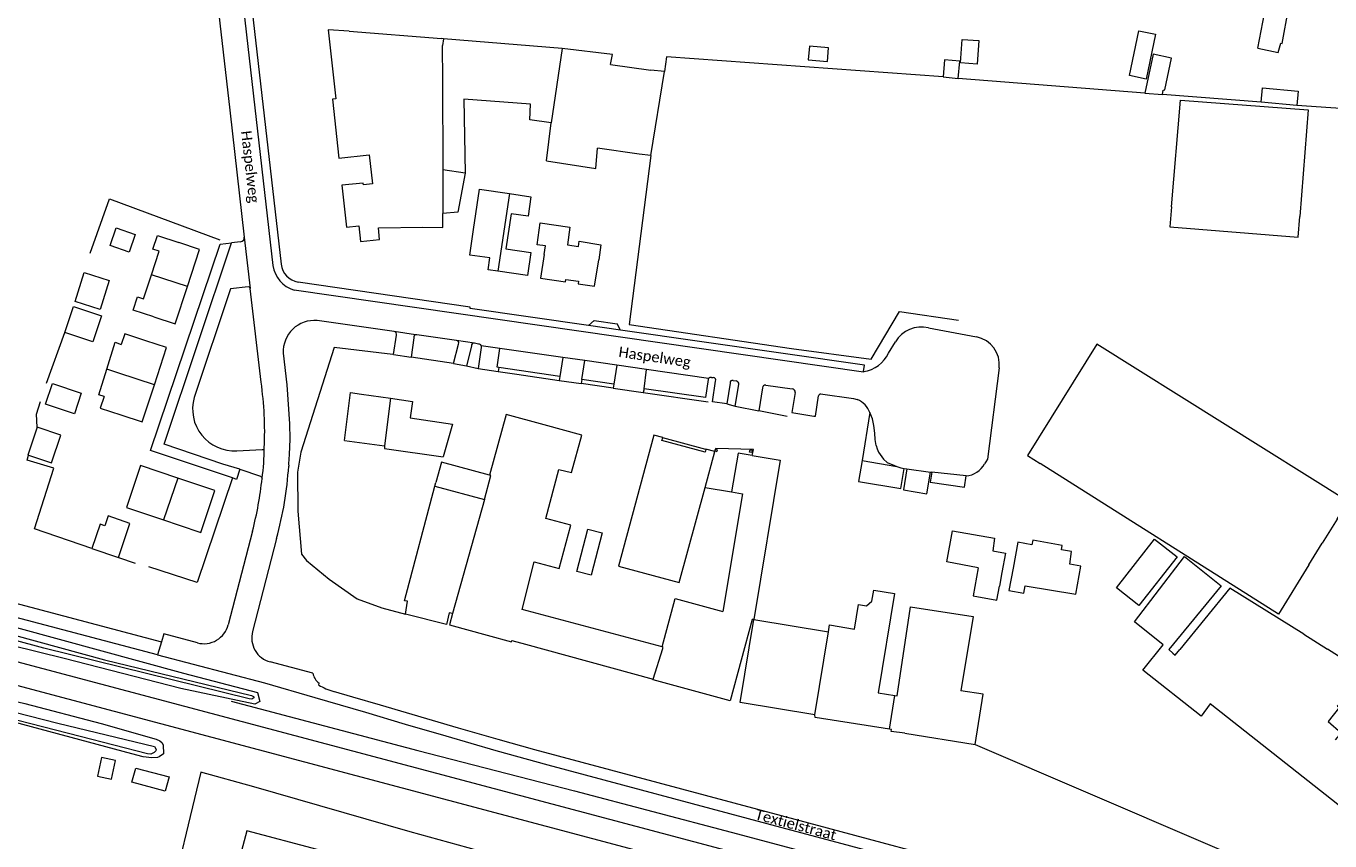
# Model space of a CAD drawing. Extents: x 177628 to 188968, y 384226 to 390673.
# Tile 69 of 256: x 182301 to 182611, y 385410 to 385604. Entities that reach past the tile are written whole.
import ezdxf

# ---------------------------------------------------------------- set-up
doc = ezdxf.new("R2010")
doc.units = 0
for name, color, linetype, lineweight in [('B01_F', 14, 'Continuous', 9), ('B01_T', 14, 'Continuous', 9), ('B02_F', 14, 'Continuous', 9), ('B02_T', 14, 'Continuous', 9), ('B07_D', 14, 'Continuous', 9), ('B11_F', 14, 'Continuous', 9), ('B11_S', 14, 'Continuous', 9), ('B14_F', 14, 'Continuous', 9), ('B17_T', 14, 'Continuous', 9), ('Q01_T', 253, 'Continuous', 9), ('T03_F', 253, 'Continuous', 9), ('T04_F', 253, 'HAAG', 9), ('T05_F', 253, 'Continuous', 9), ('T09_F', 253, 'Continuous', 9), ('T22_F', 253, 'Continuous', 9), ('V00_F', 8, 'Continuous', 9), ('V00_T', 8, 'Continuous', 9), ('V06_T', 8, 'Continuous', 9), ('W01_F', 253, 'Continuous', 9), ('Z06', 7, 'Continuous', 9)]:
    doc.layers.add(name, color=color, linetype=linetype, lineweight=lineweight)
doc.styles.add('Legend', font='calibri.ttf')
doc.linetypes.add('HAAG', pattern='A,4,-1,[5,TOPOCAD.SHX,S=0.35,R=0,X=-0.35,Y=-0.35],-1', length=6)

msp = doc.modelspace()

# ---------------------------------------------------------------- linework, layer by layer
at = {"layer": 'B01_F', "linetype": 'Continuous'}
for points in [[(182377.799, 385602.737), (182399.717, 385601.028)], [(182424.668, 385571.962), (182436.411, 385570.103), (182436.828, 385574.982)], [(182449.476, 385573.215), (182446.667, 385573.586)], [(182376.676, 385505.494), (182378.113, 385516.916), (182380.703, 385516.536)], [(182392.247, 385510.897), (182402.343, 385509.401), (182400.104, 385501.653)], [(182598.628, 385464.202), (182541.949, 385500.005)], [(182507.954, 385444.852), (182511.126, 385465.98), (182526.072, 385463.671), (182523.094, 385446.045)], [(182419.669, 385457.114), (182450.047, 385448.811)], [(182506.141, 385436.888), (182488.537, 385439.675), (182488.43, 385440.323)], [(182509.793, 385435.92), (182506.558, 385436.364), (182506.68, 385436.803), (182506.141, 385436.888)]]:
    msp.add_lwpolyline(points, dxfattribs=at)
at = {"layer": 'B01_T', "linetype": 'Continuous'}
for points in [[(182377.799, 385602.737), (182372.813, 385603.111), (182374.614, 385586.668), (182373.833, 385586.585), (182375.31, 385572.614), (182382.51, 385573.375), (182383.308, 385566.458), (182381.179, 385566.241), (182381.133, 385566.688), (182376.06, 385566.17), (182377.15, 385556.21), (182380.09, 385556.54), (182380.52, 385552.77), (182385.02, 385553.27), (182384.76, 385556.07), (182395.3, 385556.17), (182400.055, 385556.136), (182400.052, 385559.433)], [(182439.856, 385594.891), (182449.493, 385593.526)], [(182446.667, 385573.586), (182436.828, 385574.982)], [(182407.366, 385555.679), (182408.785, 385565.257), (182415.848, 385564.197)], [(182415.848, 385564.197), (182420.971, 385563.429), (182420.293, 385558.798), (182416.288, 385559.397), (182415.049, 385551.077), (182420.914, 385550.202)], [(182413.082, 385545.756), (182410.79, 385546.083), (182411.188, 385548.874), (182406.46, 385549.549), (182407.366, 385555.679)], [(182330.836, 385544.878), (182332.677, 385550.512), (182331.169, 385551.003), (182332.223, 385554.256), (182337.285, 385552.539)], [(182339.342, 385542.075), (182342.251, 385550.903), (182337.285, 385552.539)], [(182429.654, 385552.019), (182432.262, 385551.591), (182432.46, 385552.849), (182437.621, 385552.009), (182437.069, 385548.44)], [(182420.914, 385550.202), (182420.148, 385544.748), (182413.082, 385545.756)], [(182424.11, 385549.7), (182423.223, 385544.06), (182429.166, 385543.192), (182429.252, 385543.785), (182432.31, 385543.338), (182432.223, 385542.745), (182436.112, 385542.177), (182437.069, 385548.44)], [(182424.11, 385549.7), (182424.433, 385551.732)], [(182331.353, 385534.924), (182326.454, 385536.47), (182327.486, 385539.619), (182328.961, 385539.139), (182330.836, 385544.878)], [(182331.353, 385534.924), (182336.433, 385533.25), (182339.342, 385542.075)], [(182329.499, 385529.187), (182324.476, 385530.858), (182323.64, 385528.293)], [(182331.507, 385518.742), (182334.412, 385527.569), (182329.499, 385529.187)], [(182612.5, 385486.788), (182615.151, 385491.027), (182555.414, 385528.397), (182538.967, 385501.904), (182541.949, 385500.005)], [(182323.521, 385511.584), (182328.601, 385509.912), (182331.507, 385518.742)], [(182319.546, 385515.948), (182318.644, 385513.182), (182323.521, 385511.584)], [(182380.703, 385516.536), (182387.616, 385515.527)], [(182387.616, 385515.527), (182392.846, 385514.764), (182392.247, 385510.897)], [(182424.085, 385509.234), (182415.093, 385511.697), (182411.131, 385497.23)], [(182430.6, 385497.86), (182433.077, 385506.772), (182424.085, 385509.234)], [(182452.295, 385506.128), (182452.312, 385506.189), (182450.188, 385506.77), (182441.754, 385475.669), (182456.231, 385471.743), (182462.356, 385494.318)], [(182462.517, 385503.389), (182462.349, 385502.737), (182452.114, 385505.466), (182452.295, 385506.128)], [(182462.356, 385494.318), (182464.678, 385502.876)], [(182464.678, 385502.876), (182462.537, 385503.466), (182462.517, 385503.389)], [(182464.863, 385503.487), (182464.701, 385503.099)], [(182464.701, 385503.099), (182465.132, 385502.919)], [(182465.132, 385502.919), (182465.293, 385503.307), (182464.863, 385503.487)], [(182473.039, 385503.289), (182473.567, 385503.182), (182473.46, 385502.654), (182472.932, 385502.761), (182473.039, 385503.289)], [(182337.042, 385496.584), (182328.209, 385499.56), (182326.539, 385494.604)], [(182411.131, 385497.23), (182399.702, 385500.36), (182398.381, 385495.537)], [(182473.562, 385501.958), (182470.188, 385502.527), (182468.654, 385493.274)], [(182473.562, 385501.958), (182480.198, 385500.84), (182473.907, 385462.94), (182473.567, 385462.996)], [(182337.376, 385485.401), (182342.526, 385483.666), (182345.875, 385493.608), (182337.042, 385496.584)], [(182421.761, 385476.653), (182427.722, 385475.061), (182430.472, 385485.357), (182424.522, 385487.001), (182427.642, 385498.634), (182430.6, 385497.86)], [(182326.539, 385494.604), (182324.858, 385489.617), (182333.692, 385486.642)], [(182468.654, 385493.274), (182471.229, 385492.847), (182466.59, 385464.869)], [(182333.692, 385486.642), (182337.376, 385485.401)], [(182527.252, 385475.238), (182519.82, 385476.651), (182521.173, 385484.073), (182531.123, 385482.259), (182530.727, 385479.283), (182533.713, 385478.736), (182532.879, 385474.167)], [(182535.52, 385475.165), (182534.522, 385469.823), (182538.066, 385469.236), (182538.374, 385470.996), (182550.452, 385468.977), (182551.617, 385475.668), (182549.037, 385476.123), (182549.428, 385479.119), (182547.048, 385479.539), (182547.225, 385480.543), (182540.195, 385481.784), (182540.009, 385480.726), (182536.668, 385481.315), (182535.52, 385475.165)], [(182491.675, 385460.066), (182491.937, 385461.664), (182497.854, 385460.696), (182498.821, 385466.495), (182500.663, 385466.213), (182501.981, 385467.287), (182502.425, 385469.952), (182507.355, 385469.141), (182503.473, 385445.574)], [(182452.115, 385456.453), (182455.23, 385467.962), (182466.59, 385464.869)], [(182402.372, 385464.407), (182401.633, 385461.667), (182410.6, 385459.248)], [(182473.567, 385462.996), (182468.332, 385443.666), (182449.995, 385448.618), (182450.047, 385448.811)], [(182488.43, 385440.323), (182470.693, 385443.246), (182473.947, 385462.984)], [(182473.947, 385462.984), (182491.675, 385460.066)], [(182410.6, 385459.248), (182416.36, 385457.694), (182416.448, 385457.965), (182419.669, 385457.114)], [(182574.076, 385454.47), (182575.135, 385455.815)], [(182526.491, 385433.239), (182528.409, 385445.187), (182523.094, 385446.045)], [(182622.541, 385417.638), (182619.447, 385413.711), (182582.346, 385442.945)], [(182509.793, 385435.92), (182526.491, 385433.239)]]:
    msp.add_lwpolyline(points, dxfattribs=at)
at = {"layer": 'B02_F', "linetype": 'Continuous'}
for points in [[(182593.666, 385598.73), (182595.669, 385609.051), (182600.98, 385608.095)], [(182573.128, 385561.026), (182575.337, 385586.359)]]:
    msp.add_lwpolyline(points, dxfattribs=at)
at = {"layer": 'B02_T', "linetype": 'Continuous'}
for points in [[(182573.128, 385561.026), (182572.75, 385556.272), (182603.234, 385553.846), (182603.622, 385558.719)], [(182321.338, 385425.054), (182322.265, 385429.482), (182318.922, 385430.182), (182317.995, 385425.754), (182321.338, 385425.054)], [(182326.151, 385424.278), (182327.089, 385427.675), (182334.989, 385425.551), (182334.075, 385422.148), (182326.151, 385424.278)], [(182453.748, 385386.094), (182353.452, 385412.741), (182334.092, 385339.874)]]:
    msp.add_lwpolyline(points, dxfattribs=at)
at = {"layer": 'B07_D', "linetype": 'Continuous'}
for points in [[(182400.165, 385600.992), (182400.001, 385599.38), (182399.862, 385599.289), (182399.934, 385591.25), (182400.008, 385569.809)], [(182428.431, 385598.686), (182425.803, 385581.028)], [(182400.008, 385569.809), (182400.052, 385559.433)], [(182405.319, 385569.064), (182400.008, 385569.809)], [(182415.848, 385564.197), (182413.082, 385545.756)], [(182339.342, 385542.075), (182330.836, 385544.878)], [(182323.059, 385521.522), (182320.205, 385522.472)], [(182331.507, 385518.742), (182323.059, 385521.522)], [(182387.616, 385515.527), (182386.162, 385504.269)], [(182337.042, 385496.584), (182333.692, 385486.642)], [(182409.921, 385491.512), (182411.421, 385497.151), (182411.131, 385497.23)], [(182398.144, 385494.643), (182409.921, 385491.512)], [(182409.921, 385491.512), (182402.372, 385464.407)], [(182488.43, 385440.323), (182491.675, 385460.066)], [(182450.047, 385448.811), (182452.345, 385456.081), (182452.323, 385456.27), (182452.373, 385456.384), (182452.115, 385456.453)], [(182506.141, 385436.888), (182507.436, 385444.935)]]:
    msp.add_lwpolyline(points, dxfattribs=at)
at = {"layer": 'B11_F', "linetype": 'Continuous'}
for points in [[(182449.476, 385573.215), (182452.727, 385593.181)], [(182452.727, 385593.181), (182449.493, 385593.526)], [(182320.205, 385522.472), (182322.203, 385528.836), (182323.64, 385528.293)], [(182319.546, 385515.948), (182318.288, 385516.368), (182320.205, 385522.472)], [(182391.184, 385464.203), (182391.625, 385467.324), (182390.909, 385467.402), (182398.144, 385494.643)], [(182398.144, 385494.643), (182398.381, 385495.537)], [(182612.5, 385486.788), (182608.996, 385481.082)], [(182605.827, 385475.923), (182608.996, 385481.082)], [(182582.346, 385442.945), (182580.25, 385440.032), (182566.328, 385450.944), (182571.162, 385456.959), (182564.397, 385462.436), (182576.276, 385477.911), (182584.963, 385470.959)], [(182605.827, 385475.923), (182598.628, 385464.202)], [(182584.963, 385470.959), (182572.506, 385455.841), (182573.519, 385454.948)], [(182604.587, 385459.442), (182587.032, 385470.442), (182575.135, 385455.815)], [(182402.372, 385464.407), (182401.528, 385464.58), (182400.883, 385461.779), (182391.184, 385464.203)], [(182604.587, 385459.442), (182610.268, 385455.953)], [(182573.519, 385454.948), (182574.076, 385454.47)], [(182619.216, 385450.25), (182610.268, 385455.953)]]:
    msp.add_lwpolyline(points, dxfattribs=at)
at = {"layer": 'B11_S', "linetype": 'Continuous'}
for points in [[(182400.165, 385600.992), (182399.717, 385601.028)], [(182428.431, 385598.686), (182400.165, 385600.992)], [(182439.856, 385594.891), (182440.381, 385597.261), (182428.431, 385598.686)], [(182425.803, 385581.028), (182420.706, 385581.73), (182420.844, 385585.457), (182405.034, 385586.589), (182405.319, 385569.064)], [(182424.668, 385571.962), (182425.803, 385581.028)], [(182424.433, 385551.732), (182422.444, 385552.014), (182423.185, 385557.232), (182430.252, 385556.229), (182429.654, 385552.019)], [(182376.676, 385505.494), (182386.162, 385504.269)], [(182386.162, 385504.269), (182386.178, 385503.614), (182400.104, 385501.653)], [(182452.115, 385456.453), (182418.906, 385465.377), (182421.761, 385476.653)], [(182527.252, 385475.238), (182526.048, 385468.592), (182531.684, 385467.571), (182532.29, 385470.917)], [(182532.879, 385474.167), (182532.29, 385470.917)], [(182503.473, 385445.574), (182507.436, 385444.935)], [(182507.436, 385444.935), (182507.954, 385444.852)], [(182614.34, 385444.183), (182612.538, 385442.363), (182613.07, 385442.14), (182610.376, 385438.716)], [(182610.376, 385438.716), (182613.476, 385436.052), (182612.025, 385434.363)]]:
    msp.add_lwpolyline(points, dxfattribs=at)
at = {"layer": 'B14_F', "linetype": 'Continuous'}
for points in [[(182593.666, 385598.73), (182598.497, 385597.668), (182599.116, 385599.893), (182599.494, 385599.84), (182600.98, 385608.095)], [(182565.37, 385602.874), (182569.366, 385602.041), (182567.146, 385591.381), (182563.15, 385592.214), (182565.37, 385602.874)], [(182491.408, 385595.53), (182491.69, 385598.799), (182487.123, 385599.194), (182486.841, 385595.925), (182491.408, 385595.53)], [(182526.993, 385594.954), (182523.031, 385595.263), (182523.465, 385600.831), (182527.427, 385600.522), (182526.993, 385594.954)], [(182522.468, 385591.566), (182522.854, 385595.662), (182519.266, 385596), (182518.88, 385591.904)], [(182571.034, 385587.76), (182571.187, 385588.741), (182571.607, 385588.847), (182573.198, 385596.372), (182568.787, 385597.318), (182566.843, 385588.044)], [(182518.88, 385591.904), (182522.468, 385591.566)], [(182566.843, 385588.044), (182571.034, 385587.76)], [(182575.337, 385586.359), (182605.648, 385584.062), (182603.622, 385558.719)], [(182594.439, 385585.94), (182594.756, 385589.289), (182603.295, 385588.481), (182602.978, 385585.132)], [(182602.978, 385585.132), (182594.439, 385585.94)], [(182405.319, 385569.064), (182403.584, 385559.749), (182400.052, 385559.433)], [(182326.947, 385554.492), (182325.499, 385550.278), (182320.979, 385551.831), (182322.427, 385556.045), (182326.947, 385554.492)], [(182312.653, 385538.574), (182314.853, 385545.441), (182320.799, 385543.536), (182318.599, 385536.669), (182312.653, 385538.574)], [(182310.23, 385531.176), (182312.299, 385537.385), (182318.984, 385535.158)], [(182318.984, 385535.158), (182316.915, 385528.949), (182310.23, 385531.176)], [(182305.63, 385514.119), (182307.267, 385519.05), (182314.134, 385516.771), (182312.496, 385511.84), (182305.63, 385514.119)], [(182303.634, 385508.665), (182301.445, 385502.056), (182301.634, 385501.993)], [(182307.06, 385500.196), (182309.249, 385506.805), (182303.634, 385508.665)], [(182301.634, 385501.993), (182307.06, 385500.196)], [(182322.946, 385477.668), (182325.7, 385485.818), (182320.527, 385487.565), (182319.744, 385485.249), (182318.598, 385485.636), (182316.627, 385479.804)], [(182431.883, 385474.343), (182434.459, 385484.445), (182437.867, 385483.576), (182435.291, 385473.474), (182431.883, 385474.343)], [(182565.429, 385466.276), (182560.063, 385470.493), (182569.157, 385482.072), (182574.523, 385477.855), (182565.429, 385466.276)], [(182316.627, 385479.804), (182322.946, 385477.668)]]:
    msp.add_lwpolyline(points, dxfattribs=at)
at = {"layer": 'B17_T', "linetype": 'Continuous'}
for points in [[(182462.517, 385503.389), (182452.295, 385506.128)], [(182464.701, 385503.099), (182464.678, 385502.876)], [(182473.562, 385501.958), (182473.839, 385503.396), (182464.898, 385503.637), (182464.863, 385503.487)], [(182462.356, 385494.318), (182468.654, 385493.274)]]:
    msp.add_lwpolyline(points, dxfattribs=at)
at = {"layer": 'Q01_T', "linetype": 'Continuous'}
for points in [[(182023.133, 385526.257), (182606.769, 385371.073)], [(182026.192, 385519.933), (182538.225, 385383.578)]]:
    msp.add_lwpolyline(points, dxfattribs=at)
at = {"layer": 'T03_F', "linetype": 'Continuous'}
for points in [[(182405.653, 385523.239), (182408.442, 385522.59)], [(182413.15, 385521.906), (182417.592, 385521.232)], [(182440.519, 385517.933), (182432.913, 385519.037)], [(182447.645, 385516.898), (182463.113, 385514.694)], [(182467.556, 385514.211), (182469.485, 385513.652)], [(182481.871, 385511.225), (182475.153, 385512.576)], [(182349.77, 385443.538), (182394.106, 385431.827), (182431.307, 385422.22), (182468.562, 385412.442), (182551.993, 385390.144), (182609.689, 385374.935)], [(182456.345, 385394.168), (182456.607, 385394.53), (182454.69, 385395.203), (182424.466, 385403.614), (182392.306, 385412.49), (182355.153, 385423.215), (182342.523, 385426.7), (182326.515, 385360.108), (182322.186, 385342.811)]]:
    msp.add_lwpolyline(points, dxfattribs=at)
at = {"layer": 'T04_F', "linetype": 'HAAG'}
for points in [[(182388.187, 385525.932), (182374.195, 385527.571), (182366.288, 385502.708), (182365.542, 385497.982), (182365.581, 385488.706), (182366.498, 385478.521), (182367.65, 385476.948), (182373.068, 385472.579), (182379.7, 385467.913), (182385.539, 385465.749), (182391.184, 385464.203)], [(182402.54, 385523.821), (182392.513, 385525.341)], [(182417.592, 385521.232), (182427.668, 385519.798)]]:
    msp.add_lwpolyline(points, dxfattribs=at)
at = {"layer": 'T05_F', "linetype": 'Continuous'}
for points in [[(182518.88, 385591.904), (182453.149, 385596.709), (182452.727, 385593.181)], [(182566.843, 385588.044), (182522.468, 385591.566)], [(182594.439, 385585.94), (182571.034, 385587.76)], [(182634.82, 385552.816), (182616.9, 385574.791), (182619.081, 385583.991), (182602.978, 385585.132)], [(182449.476, 385573.215), (182444.291, 385533.052), (182482.882, 385527.382), (182501.796, 385524.794), (182508.553, 385536.192), (182522.565, 385534.094)], [(182316.269, 385550.032), (182320.813, 385562.894)], [(182320.813, 385562.894), (182347.066, 385553.19)], [(182305.891, 385519.147), (182310.23, 385531.176)], [(182303.634, 385508.665), (182303.524, 385511.736), (182304.49, 385514.807)], [(182301.262, 385500.831), (182301.634, 385501.993)], [(182316.627, 385479.804), (182303.061, 385484.48), (182307.637, 385498.898), (182301.262, 385500.831)], [(182350.052, 385496.594), (182341.714, 385471.773), (182330.197, 385475.445)], [(182322.946, 385477.668), (182326.936, 385476.326)], [(182526.491, 385433.239), (182607.901, 385398.297), (182620.375, 385388.578)]]:
    msp.add_lwpolyline(points, dxfattribs=at)
at = {"layer": 'T09_F', "linetype": 'Continuous'}
for points in [[(182298.777, 385461.075), (182338.39, 385450.2), (182355.977, 385445.635), (182356.581, 385443.459), (182355.376, 385442.819), (182337.779, 385446.593), (182310.057, 385453.661), (182297.595, 385456.777)], [(182288.244, 385445.904), (182300.713, 385442.993), (182318.873, 385438.229), (182331.929, 385434.502), (182332.772, 385434.152), (182333.298, 385433.761), (182333.596, 385433.204), (182333.636, 385431.034), (182332.655, 385430.335), (182332.28, 385430.182), (182330.879, 385430.121), (182328.882, 385430.361), (182326.179, 385431.018), (182293.959, 385439.669), (182287.093, 385441.423)]]:
    msp.add_lwpolyline(points, dxfattribs=at)
at = {"layer": 'T22_F', "linetype": 'Continuous'}
for points in [[(182435.983, 385534.016), (182441.436, 385533.24)], [(182388.326, 385525.94), (182392.513, 385525.341)], [(182402.54, 385523.821), (182405.653, 385523.239)], [(182408.442, 385522.59), (182413.15, 385521.906)], [(182427.668, 385519.798), (182432.913, 385519.037)], [(182440.519, 385517.933), (182447.645, 385516.898)], [(182469.485, 385513.652), (182475.153, 385512.576)], [(182509.458, 385493.758), (182515.041, 385492.815)]]:
    msp.add_lwpolyline(points, dxfattribs=at)
at = {"layer": 'V00_F', "linetype": 'Continuous'}
for points in [[(182352.871, 385553.853), (182354.289, 385541.641)], [(182463.879, 385520.49), (182464.309, 385520.452)], [(182469.012, 385519.77), (182469.758, 385519.664)], [(182476.757, 385518.663), (182483.051, 385517.747)]]:
    msp.add_lwpolyline(points, dxfattribs=at)
msp.add_arc((182490.229, 385515.636), 1.055, 114.37939, 152.56869, dxfattribs=at)
at = {"layer": 'V00_T', "linetype": 'Continuous'}
for points in [[(182348.716, 385642.958), (182359.68, 385547.06)], [(182343.325, 385637.18), (182349.413, 385584.04)], [(182352.128, 385630.438), (182361.63, 385547.43)], [(182349.413, 385584.04), (182352.871, 385553.853)], [(182350.052, 385496.594), (182330.61, 385503.09), (182347.12, 385552.15), (182349.85, 385552.47)], [(182351.8, 385498.66), (182347.766, 385499.9), (182333.82, 385504.67), (182349.85, 385552.47)], [(182351.99, 385552.72), (182349.85, 385552.47)], [(182434.671, 385532.84), (182406.543, 385536.908), (182406.508, 385537.161), (182365.644, 385543.132)], [(182353.77, 385542.041), (182349.612, 385541.565), (182340.98, 385515.73)], [(182354.289, 385541.641), (182354.112, 385541.949), (182353.77, 385542.041)], [(182356.87, 385519.345), (182354.289, 385541.641)], [(182500.009, 385521.903), (182499.998, 385521.71), (182364.709, 385541.258)], [(182388.444, 385531.37), (182370.195, 385533.994)], [(182435.983, 385534.016), (182434.671, 385532.84)], [(182388.326, 385525.94), (182388.998, 385530.514)], [(182393.558, 385530.623), (182388.444, 385531.37)], [(182393.891, 385530.574), (182393.558, 385530.623)], [(182403.258, 385529.241), (182393.891, 385530.574)], [(182442.276, 385531.75), (182434.671, 385532.84)], [(182442.276, 385531.75), (182441.436, 385533.24)], [(182500.009, 385521.903), (182500.262, 385523.402), (182442.276, 385531.75)], [(182515.434, 385532.272), (182526.806, 385530.137)], [(182393.15, 385529.933), (182392.513, 385525.341)], [(182402.54, 385523.821), (182403.781, 385528.392)], [(182407.549, 385528.601), (182403.258, 385529.241)], [(182406.815, 385527.94), (182405.653, 385523.239)], [(182408.539, 385528.43), (182407.549, 385528.601)], [(182409.158, 385528.034), (182409.178, 385527.629), (182408.442, 385522.59)], [(182413.57, 385527.378), (182409.158, 385528.034)], [(182413.312, 385522.83), (182412.929, 385522.932), (182413.57, 385527.378)], [(182428.531, 385525.262), (182413.57, 385527.378)], [(182505.929, 385526.279), (182507.56, 385528.96)], [(182362.138, 385526.246), (182362.94, 385518.77), (182363.595, 385509.482)], [(182428.531, 385525.262), (182427.825, 385520.746)], [(182433.76, 385524.511), (182428.531, 385525.262)], [(182433.101, 385519.979), (182433.76, 385524.511)], [(182441.348, 385523.394), (182433.76, 385524.511)], [(182413.312, 385522.83), (182413.15, 385521.906)], [(182427.825, 385520.746), (182413.312, 385522.83)], [(182441.348, 385523.394), (182440.707, 385518.865)], [(182448.408, 385522.364), (182441.348, 385523.394)], [(182447.86, 385517.811), (182448.408, 385522.364)], [(182463.183, 385520.255), (182448.408, 385522.364)], [(182532.208, 385522.734), (182529.48, 385501.09), (182529.039, 385500.469), (182528.761, 385499.997)], [(182427.825, 385520.746), (182427.668, 385519.798)], [(182433.101, 385519.979), (182432.913, 385519.037)], [(182440.707, 385518.865), (182433.101, 385519.979)], [(182440.707, 385518.865), (182440.519, 385517.933)], [(182463.183, 385520.255), (182463.067, 385520.023), (182462.452, 385515.737), (182447.86, 385517.811)], [(182467.556, 385514.211), (182464.12, 385514.653), (182464.848, 385519.591)], [(182468.287, 385519.128), (182467.556, 385514.211)], [(182469.485, 385513.652), (182470.347, 385518.809)], [(182447.86, 385517.811), (182447.645, 385516.898)], [(182475.974, 385518.048), (182475.153, 385512.576)], [(182483.782, 385516.914), (182482.958, 385512.158), (182488.172, 385511.299)], [(182488.172, 385511.299), (182488.616, 385511.27), (182489.292, 385516.122)], [(182489.793, 385516.597), (182497.61, 385515.47), (182498.511, 385515.246)], [(182501.491, 385512.126), (182499.647, 385500.766)], [(182502.96, 385504.295), (182502.725, 385505.72), (182502.68, 385507.245), (182502.47, 385509.065), (182502.095, 385510.635), (182501.491, 385512.126)], [(182363.595, 385509.482), (182363.666, 385505.846), (182363.56, 385502.21)], [(182351.096, 385503.05), (182357.14, 385503.36)], [(182502.96, 385504.295), (182503.222, 385503.489), (182503.59, 385502.725), (182504.73, 385501.105), (182505.635, 385500.305)], [(182363.56, 385502.21), (182363.412, 385499.997), (182363.415, 385499.42)], [(182499.647, 385500.766), (182498.834, 385495.755), (182508.882, 385494.073), (182509.669, 385498.853)], [(182499.647, 385500.766), (182507.917, 385499.295)], [(182351.8, 385498.66), (182351.02, 385496.27), (182350.052, 385496.594)], [(182351.8, 385498.66), (182356.75, 385497.03), (182356.955, 385496.78), (182357.1, 385496.49)], [(182507.917, 385499.295), (182508.821, 385499.023), (182509.669, 385498.853)], [(182510.301, 385498.792), (182509.458, 385493.758)], [(182509.669, 385498.853), (182510.301, 385498.792)], [(182510.301, 385498.792), (182515.9, 385497.986)], [(182515.041, 385492.815), (182515.9, 385497.986)], [(182516.235, 385497.981), (182515.829, 385495.635), (182524.02, 385494.451), (182524.354, 385497.112)], [(182515.9, 385497.986), (182516.235, 385497.981)], [(182524.354, 385497.112), (182516.235, 385497.981)], [(182354.83, 385483.992), (182349.065, 385461.707)], [(182360.561, 385482.243), (182354.828, 385460.118)], [(182341.721, 385457.417), (182333.76, 385459.54), (182333.184, 385457.666)], [(182333.184, 385457.666), (182332.24, 385454.59)], [(182332.24, 385454.59), (182357.667, 385447.91)], [(182369.186, 385450.175), (182359.027, 385452.881)], [(182357.667, 385447.91), (182369.66, 385444.431), (182381.652, 385440.912), (182391.086, 385438.074), (182400.744, 385435.312), (182412.665, 385431.866), (182424.969, 385428.465), (182477.058, 385414.479), (182535.437, 385398.858), (182574.267, 385388.341), (182589.748, 385384.226), (182605.805, 385379.835)], [(182370.554, 385447.393), (182370.659, 385447.867)], [(182606.625, 385382.388), (182575.354, 385390.833), (182536.017, 385401.407), (182480.498, 385416.294), (182421.888, 385432.018), (182413.205, 385434.47), (182403.766, 385437.151), (182385.264, 385442.617), (182378.67, 385444.526), (182374.104, 385445.876)]]:
    msp.add_lwpolyline(points, dxfattribs=at)
for centre, radius, start, end in [((182351.85, 385553.738), 1.027, 277.82825, 6.43579), ((182366.752, 385548.109), 7.149, 188.43939, 253.39614), ((182366.522, 385547.975), 4.922, 186.35667, 259.72954), ((182369.486, 385526.668), 7.36, 84.47047, 183.28946), ((182388.44, 385530.76), 0.61, 336.20643, 89.61515), ((182393.669, 385530.092), 0.542, 101.75658, 197.0514), ((182513.74, 385525.284), 7.191, 76.37255, 149.25312), ((182403.2, 385528.62), 0.624, 338.60888, 84.65882), ((182407.392, 385528.037), 0.585, 74.47895, 189.52997), ((182408.619, 385527.873), 0.563, 16.65932, 98.12321), ((182525.571, 385523.563), 6.689, 352.87868, 79.35809), ((182498.957, 385529.518), 7.688, 277.86399, 335.07883), ((182275.13, 385507.561), 82.585, 357.3832, 8.20382), ((182463.709, 385519.847), 0.666, 75.16292, 142.15093), ((182464.326, 385519.864), 0.589, 332.41643, 91.67804), ((182468.848, 385519.225), 0.569, 73.23633, 189.81455), ((182469.637, 385518.95), 0.724, 348.72818, 80.39687), ((182476.641, 385518.005), 0.668, 79.97309, 176.32197), ((182350.528, 385512.972), 9.938, 163.88697, 273.27819), ((182483.069, 385517.026), 0.721, 351.08152, 91.45568), ((182496.652, 385510.487), 5.109, 18.7088, 68.66169), ((182300.898, 385504.232), 56.733, 352.15681, 359.55372), ((182357.184, 385503.804), 0.446, 264.39291, 358.26037), ((182607.019, 385726.289), 247.684, 245.83745, 246.41474), ((182524.046, 385502.392), 5.289, 273.34317, 333.07758), ((182271.203, 385505.636), 86.382, 345.48918, 353.92211), ((182275.417, 385505.215), 88.188, 344.90068, 356.23202), ((182343.262, 385463.21), 5.994, 255.09997, 345.48274), ((182360.541, 385458.596), 5.912, 165.081, 255.16471), ((182372.502, 385450.667), 3.353, 188.4455, 236.64775), ((182378.138, 385460.228), 14.909, 239.42263, 254.30101)]:
    msp.add_arc(centre, radius, start, end, dxfattribs=at)
at = {"layer": 'V06_T', "linetype": 'Continuous'}
for points in [[(182332.24, 385454.59), (182017.598, 385537.635)], [(182290.436, 385468.974), (182333.184, 385457.666)]]:
    msp.add_lwpolyline(points, dxfattribs=at)
at = {"layer": 'W01_F', "linetype": 'Continuous'}
for points in [[(182298.275, 385459.246), (182319.678, 385453.416), (182354.611, 385444.9), (182355.048, 385444.691), (182355.114, 385444.554), (182355.145, 385444.317), (182354.656, 385444.052), (182354.047, 385444.094), (182305.242, 385456.167), (182297.925, 385458.097)], [(182287.723, 385443.67), (182308.594, 385438.305), (182331.523, 385432.79), (182331.898, 385432.074), (182331.837, 385431.735), (182331.459, 385431.356), (182330.63, 385430.983), (182329.885, 385431.015), (182313.908, 385435.152), (182287.235, 385441.981)]]:
    msp.add_lwpolyline(points, dxfattribs=at)

# ---------------------------------------------------------------- texts
at = {"layer": 'Z06', "linetype": 'Continuous', "style": 'Legend'}
for s, rotation, p in [('Haspelweg', 276.48566, (182352.08, 385578.99)), ('Haspelweg', 351.60243, (182441.67, 385525.39)), ('Textielstraat', 345.10181, (182474.042, 385415.552))]:
    msp.add_text(s, height=2.5, rotation=rotation, dxfattribs=at).set_placement(p)

doc.saveas('drawing.dxf')
